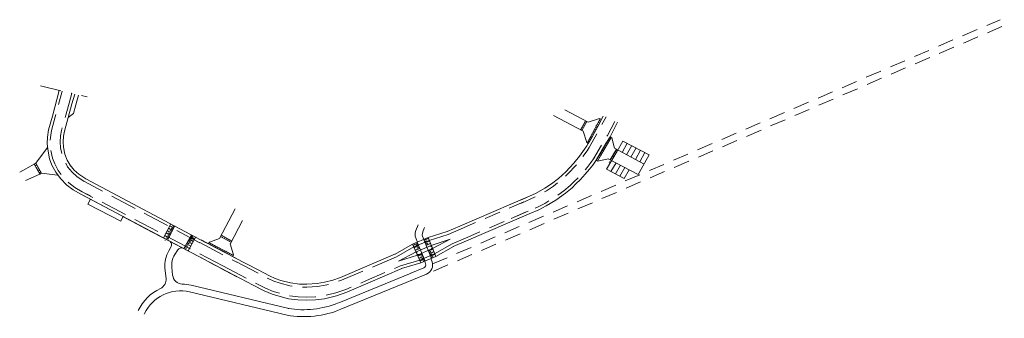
# Model space of a CAD drawing. Header units: metres. Extents: x 139836 to 141492, y 457593 to 459812.
# Tile 4 of 4: x 140995 to 141492, y 459661 to 459812. Entities that reach past the tile are written whole.
import ezdxf

# ---------------------------------------------------------------- set-up
doc = ezdxf.new("R2010")
doc.units = ezdxf.units.M
doc.header["$MEASUREMENT"] = 0
for name, pattern in [('DGN Style 2', [13.23001, 7.938006, -5.292004]), ('DGN Style 3', [18.522014, 13.23001, -5.292004]), ('DGN Style 4', [21.181246, 10.584008, -5.292004, 0.01323, -5.292004])]:
    doc.linetypes.add(name, pattern=pattern)
doc.layers.get('0').update_dxf_attribs({"color": 253})
doc.layers.add('GEO_Kant verharding', color=253, linetype='Continuous', lineweight=0)
doc.layers.add('GEO_Perceel grens', color=253, linetype='Continuous', lineweight=13)

msp = doc.modelspace()

# ---------------------------------------------------------------- linework, layer by layer
at = {"color": 7, "linetype": 'DGN Style 2', "lineweight": 13}
for p, q in [((141203.56, 459688.52), (141489.82, 459811.76)), ((141203.95, 459684.88), (141491.91, 459808.85)), ((141282.57, 459747.22), (141291.08, 459762.75)), ((141291.72, 459753.37), (141295.59, 459760.68)), ((141284.78, 459741.61), (141291.72, 459753.37)), ((141296.82, 459745.63), (141296.16, 459746.01)), ((141293.26, 459739.6), (141292.6, 459739.99)), ((141295.04, 459742.61), (141294.38, 459743)), ((141217.96, 459706.23), (141252.24, 459720.95)), ((141220.14, 459701.59), (141251.76, 459715.15))]:
    msp.add_line(p, q, dxfattribs=at)
at = {"color": 7, "linetype": 'DGN Style 4', "lineweight": 13}
msp.add_line((141005.84, 459778.31), (141029.3, 459772.79), dxfattribs=at)
at = {"color": 7, "linetype": 'Continuous', "lineweight": 13}
for p, q in [((141019.8, 459762.39), (141022.43, 459764.39)), ((141270.26, 459766.28), (141281.97, 459760.1)), ((141279.46, 459755.55), (141264.63, 459763.34)), ((141278.24, 459756.19), (141280.67, 459760.79)), ((141278.92, 459755.85), (141281.34, 459760.42)), ((141279.9, 459759.33), (141280.57, 459758.97)), ((141280.37, 459760.22), (141281.04, 459759.86)), ((141281.97, 459760.1), (141287.82, 459761.88)), ((141283.05, 459752.27), (141288.08, 459761.78)), ((141286.66, 459759.1), (141287.3, 459758.76)), ((141286.83, 459757.87), (141289.57, 459763.05)), ((141287.13, 459759.98), (141287.77, 459759.64)), ((141287.6, 459760.86), (141288.24, 459760.53)), ((141287.82, 459761.88), (141288.7, 459761.41)), ((141293.05, 459752.66), (141296.91, 459759.98)), ((141278.5, 459756.68), (141279.17, 459756.32)), ((141278.96, 459757.56), (141279.64, 459757.21)), ((141279.43, 459758.45), (141280.1, 459758.09)), ((141279.46, 459755.55), (141281.4, 459749.75)), ((141283.94, 459753.9), (141284.56, 459753.58)), ((141284.09, 459752.69), (141286.83, 459757.87)), ((141284.39, 459754.8), (141285.03, 459754.46)), ((141284.85, 459755.68), (141285.49, 459755.34)), ((141285.32, 459756.57), (141285.96, 459756.23)), ((141285.79, 459757.45), (141286.43, 459757.11)), ((141285.95, 459758.34), (141286.83, 459757.87)), ((141286.83, 459757.87), (141286.19, 459758.21)), ((141282.1, 459749.21), (141281.13, 459747.71)), ((141281.4, 459749.75), (141282.17, 459749.34)), ((141283.05, 459752.27), (141281.55, 459749.65)), ((141282.06, 459750.53), (141282.67, 459750.21)), ((141284.09, 459752.69), (141282.1, 459749.21)), ((141282.55, 459751.4), (141283.17, 459751.08)), ((141283.05, 459752.27), (141283.69, 459751.93)), ((141284.09, 459752.69), (141283.45, 459753.03)), ((141286.07, 459740.85), (141291.01, 459749.22)), ((141288.22, 459743.06), (141293.69, 459752.33)), ((141291.01, 459749.22), (141293.05, 459752.66)), ((141291.01, 459749.22), (141291.64, 459748.85)), ((141291.87, 459748.71), (141291.01, 459749.22)), ((141292.14, 459749.71), (141291.52, 459750.08)), ((141292.65, 459750.57), (141292.03, 459750.94)), ((141293.16, 459751.43), (141292.54, 459751.8)), ((141293.91, 459752.16), (141293.05, 459752.66)), ((141295.28, 459746.91), (141293.91, 459752.16)), ((141296.72, 459745.49), (141299.56, 459750.54)), ((141299.21, 459744.82), (141301.78, 459749.39)), ((141003.45, 459739.33), (141009.38, 459747.33)), ((141288.03, 459744.17), (141288.66, 459743.8)), ((141289.14, 459744.68), (141288.54, 459745.03)), ((141289.67, 459745.53), (141289.05, 459745.9)), ((141290.18, 459746.39), (141289.56, 459746.76)), ((141290.69, 459747.25), (141290.07, 459747.62)), ((141291.2, 459748.11), (141290.57, 459748.48)), ((141291.32, 459736.34), (141296.72, 459745.49)), ((141293.19, 459741.01), (141296.34, 459746.35)), ((141295.88, 459744.07), (141295.23, 459744.46)), ((141295.28, 459746.91), (141310.24, 459738.93)), ((141296.39, 459744.93), (141295.73, 459745.32)), ((141301.42, 459743.64), (141304, 459748.24)), ((141303.62, 459742.46), (141306.22, 459747.08)), ((141305.83, 459741.29), (141308.44, 459745.93)), ((141308.03, 459740.11), (141310.66, 459744.78)), ((141003.45, 459739.33), (141002.59, 459738.83)), ((141003.45, 459739.33), (141006.41, 459734.27)), ((141286.93, 459740.34), (141286.18, 459740.78)), ((141287.26, 459741.31), (141286.66, 459741.66)), ((141288.22, 459743.06), (141286.77, 459740.42)), ((141292.15, 459741.55), (141286.93, 459740.34)), ((141287.74, 459742.19), (141287.14, 459742.54)), ((141288.22, 459743.06), (141287.59, 459743.43)), ((141292.15, 459741.55), (141307.25, 459733.61)), ((141293.53, 459735.18), (141296.08, 459739.49)), ((141294.36, 459741.49), (141293.7, 459741.88)), ((141294.87, 459742.35), (141294.21, 459742.74)), ((141295.37, 459743.21), (141294.72, 459743.6)), ((141307.25, 459733.61), (141312.88, 459743.63)), ((141002.59, 459738.83), (140995.33, 459734.88)), ((141002.59, 459738.83), (141005.54, 459733.76)), ((141003.96, 459738.47), (141003.09, 459737.96)), ((141004.46, 459737.6), (141003.6, 459737.1)), ((141004.96, 459736.74), (141004.1, 459736.23)), ((141005.47, 459735.88), (141004.61, 459735.37)), ((141005.97, 459735.01), (141005.11, 459734.51)), ((141005.54, 459733.76), (141006.41, 459734.27)), ((141006.41, 459734.27), (141014.32, 459733.36)), ((141291.32, 459736.34), (141300.18, 459731.68)), ((141295.75, 459734.01), (141298.29, 459738.32)), ((141297.96, 459732.85), (141300.51, 459737.16)), ((141300.18, 459731.68), (141302.72, 459735.99)), ((141005.54, 459733.76), (140998.23, 459730.54)), ((141097.11, 459686.18), (141026.19, 459723.66)), ((141217.36, 459707.61), (141251.65, 459722.33)), ((141096.17, 459701.32), (141104.04, 459716.31)), ((141107.67, 459710.39), (141101.44, 459698.57)), ((141220.73, 459700.21), (141252.35, 459713.77)), ((141071.54, 459708.83), (141067.92, 459701.73)), ((141069.14, 459704.16), (141071.28, 459703.04)), ((141069.71, 459705.31), (141071.85, 459704.19)), ((141069.76, 459705.39), (141071.9, 459704.28)), ((141073.66, 459707.7), (141070.05, 459700.61)), ((141070.33, 459706.54), (141072.47, 459705.43)), ((141070.37, 459706.63), (141072.52, 459705.51)), ((141070.63, 459704.15), (141070.59, 459704.06)), ((141070.63, 459704.15), (141071.56, 459703.67)), ((141070.97, 459707.72), (141073.11, 459706.61)), ((141071.01, 459707.81), (141073.15, 459706.7)), ((141071.25, 459705.39), (141071.21, 459705.3)), ((141071.21, 459705.3), (141072.13, 459704.82)), ((141071.25, 459705.39), (141072.18, 459704.9)), ((141071.89, 459706.57), (141071.85, 459706.48)), ((141071.85, 459706.48), (141072.77, 459706)), ((141071.89, 459706.57), (141072.82, 459706.09)), ((141072.5, 459707.81), (141072.46, 459707.72)), ((141072.46, 459707.72), (141073.39, 459707.23)), ((141072.5, 459707.81), (141073.43, 459707.32)), ((141210.99, 459704.86), (141201.35, 459701.84)), ((141067.91, 459701.69), (141070.05, 459700.58)), ((141068.48, 459702.84), (141070.62, 459701.72)), ((141068.52, 459702.93), (141070.67, 459701.81)), ((141068.78, 459700.45), (141068.74, 459700.36)), ((141069.09, 459704.07), (141071.24, 459702.96)), ((141069.4, 459701.68), (141069.36, 459701.59)), ((141069.36, 459701.59), (141070.28, 459701.11)), ((141069.4, 459701.68), (141070.33, 459701.2)), ((141070.02, 459702.92), (141069.98, 459702.83)), ((141069.98, 459702.83), (141070.9, 459702.35)), ((141070.02, 459702.92), (141070.95, 459702.43)), ((141070.59, 459704.06), (141071.52, 459703.58)), ((141081.96, 459703.28), (141078.19, 459696.27)), ((141080.72, 459698.69), (141079.79, 459699.17)), ((141080.77, 459698.77), (141079.84, 459699.26)), ((141082.24, 459698.67), (141080.1, 459699.8)), ((141082.29, 459698.76), (141080.15, 459699.89)), ((141084.1, 459702.18), (141080.32, 459695.17)), ((141081.38, 459699.9), (141080.46, 459700.38)), ((141081.43, 459699.98), (141080.5, 459700.47)), ((141082.9, 459699.88), (141080.77, 459701.01)), ((141082.95, 459699.97), (141080.81, 459701.1)), ((141081.99, 459701.09), (141081.07, 459701.58)), ((141082.04, 459701.18), (141081.11, 459701.67)), ((141083.51, 459701.08), (141081.38, 459702.2)), ((141081.43, 459699.98), (141081.38, 459699.9)), ((141083.56, 459701.17), (141081.42, 459702.29)), ((141082.65, 459702.3), (141081.73, 459702.79)), ((141082.71, 459702.39), (141081.78, 459702.88)), ((141082.04, 459701.18), (141081.99, 459701.09)), ((141082.71, 459702.39), (141082.65, 459702.3)), ((141088.75, 459699.64), (141093.93, 459696.9)), ((141090.98, 459699.59), (141090.51, 459698.7)), ((141090.8, 459699.38), (141103.02, 459692.91)), ((141096.17, 459701.32), (141090.98, 459699.59)), ((141097.03, 459702.96), (141096.56, 459702.08)), ((141096.64, 459702.31), (141101.82, 459699.56)), ((141097.03, 459702.96), (141102.21, 459700.22)), ((141097.91, 459702.5), (141097.56, 459701.82)), ((141098.8, 459702.03), (141098.44, 459701.35)), ((141099.68, 459701.56), (141099.32, 459700.89)), ((141100.57, 459701.09), (141100.21, 459700.42)), ((141101.45, 459700.62), (141101.09, 459699.95)), ((141101.85, 459699.55), (141102.21, 459700.22)), ((141201.35, 459701.84), (141193.46, 459698.52)), ((141195.73, 459699.48), (141199.91, 459690)), ((141202.99, 459691.34), (141199.09, 459700.89)), ((141201.37, 459701.44), (141199.15, 459700.47)), ((141201.41, 459701.34), (141199.19, 459700.38)), ((141200.41, 459700.26), (141199.45, 459699.84)), ((141200.44, 459700.17), (141199.49, 459699.75)), ((141201.9, 459700.16), (141199.68, 459699.2)), ((141201.94, 459700.07), (141199.72, 459699.11)), ((141200.41, 459700.26), (141200.44, 459700.17)), ((141205.19, 459692.3), (141201.3, 459701.82)), ((141080.29, 459695.13), (141078.16, 459696.26)), ((141079.39, 459696.27), (141078.47, 459696.75)), ((141079.44, 459696.35), (141078.51, 459696.84)), ((141078.78, 459695.14), (141078.72, 459695.06)), ((141080.91, 459696.25), (141078.78, 459697.38)), ((141080.96, 459696.34), (141078.82, 459697.47)), ((141080.05, 459697.48), (141079.13, 459697.96)), ((141080.1, 459697.56), (141079.18, 459698.05)), ((141079.44, 459696.35), (141079.39, 459696.27)), ((141081.58, 459697.46), (141079.44, 459698.59)), ((141081.62, 459697.55), (141079.49, 459698.68)), ((141080.1, 459697.56), (141080.05, 459697.48)), ((141080.77, 459698.77), (141080.72, 459698.69)), ((141091.74, 459698.88), (141091.4, 459698.24)), ((141092.62, 459698.41), (141092.28, 459697.77)), ((141093.51, 459697.94), (141093.17, 459697.3)), ((141093.93, 459696.9), (141094.27, 459697.54)), ((141093.93, 459696.9), (141099.11, 459694.16)), ((141095.14, 459697.05), (141094.81, 459696.43)), ((141096.03, 459696.6), (141095.7, 459695.96)), ((141096.92, 459696.14), (141096.58, 459695.5)), ((141097.8, 459695.67), (141097.46, 459695.03)), ((141098.69, 459695.2), (141098.35, 459694.56)), ((141099.58, 459695.04), (141099.11, 459694.16)), ((141099.11, 459694.16), (141099.45, 459694.8)), ((141100.33, 459694.33), (141099.99, 459693.69)), ((141101.43, 459698.72), (141103.11, 459693.17)), ((141193.46, 459698.52), (141184.65, 459693.48)), ((141193.52, 459698.54), (141197.71, 459689.05)), ((141193.72, 459698.01), (141195.94, 459698.96)), ((141193.76, 459697.91), (141195.98, 459698.87)), ((141194.29, 459696.75), (141196.51, 459697.7)), ((141194.33, 459696.65), (141196.55, 459697.61)), ((141194.85, 459695.49), (141197.07, 459696.44)), ((141194.89, 459695.4), (141197.11, 459696.35)), ((141195.24, 459697.9), (141196.2, 459698.31)), ((141195.24, 459697.9), (141195.28, 459697.81)), ((141202.91, 459697.89), (141195.24, 459694.65)), ((141195.28, 459697.81), (141196.24, 459698.22)), ((141195.8, 459696.64), (141196.77, 459697.05)), ((141195.8, 459696.64), (141195.85, 459696.55)), ((141195.85, 459696.55), (141196.81, 459696.96)), ((141195.99, 459692.93), (141203.58, 459696.24)), ((141200.94, 459698.98), (141199.97, 459698.57)), ((141200.97, 459698.89), (141200.01, 459698.47)), ((141202.43, 459698.89), (141200.21, 459697.92)), ((141202.46, 459698.79), (141200.25, 459697.83)), ((141200.94, 459698.98), (141200.97, 459698.89)), ((141203.65, 459696), (141201.44, 459695.04)), ((141203.69, 459695.91), (141201.48, 459694.95)), ((141202.69, 459694.83), (141201.73, 459694.41)), ((141202.73, 459694.73), (141201.77, 459694.32)), ((141204.18, 459694.73), (141201.97, 459693.76)), ((141204.22, 459694.64), (141202.01, 459693.67)), ((141202.69, 459694.83), (141202.73, 459694.73)), ((141205.29, 459692.35), (141214.12, 459697.39)), ((141099.11, 459694.16), (141104.29, 459691.42)), ((141101.21, 459693.86), (141100.88, 459693.22)), ((141102.1, 459693.4), (141101.76, 459692.76)), ((141103.11, 459693.17), (141102.64, 459692.29)), ((141196.11, 459692.62), (141198.33, 459693.57)), ((141196.15, 459692.53), (141198.37, 459693.48)), ((141196.68, 459691.36), (141198.9, 459692.31)), ((141196.72, 459691.27), (141198.94, 459692.22)), ((141197.25, 459690.1), (141199.46, 459691.05)), ((141197.28, 459690.01), (141199.5, 459690.96)), ((141197.62, 459689.01), (141205.29, 459692.35)), ((141197.63, 459692.51), (141198.59, 459692.92)), ((141197.63, 459692.51), (141197.67, 459692.42)), ((141197.67, 459692.42), (141198.63, 459692.83)), ((141198.19, 459691.25), (141199.16, 459691.67)), ((141198.19, 459691.25), (141198.24, 459691.16)), ((141198.24, 459691.16), (141199.2, 459691.57)), ((141198.76, 459689.99), (141199.72, 459690.41)), ((141198.76, 459689.99), (141198.81, 459689.9)), ((141198.81, 459689.9), (141199.76, 459690.31)), ((141199.73, 459689.95), (141200.03, 459688.5)), ((141203.22, 459693.55), (141202.26, 459693.13)), ((141203.26, 459693.46), (141202.3, 459693.04)), ((141204.71, 459693.45), (141202.5, 459692.49)), ((141204.75, 459693.36), (141202.54, 459692.4)), ((141202.77, 459691.34), (141203.35, 459689.61)), ((141203.75, 459692.28), (141202.79, 459691.86)), ((141203.78, 459692.18), (141202.83, 459691.77)), ((141203.22, 459693.55), (141203.26, 459693.46)), ((141203.75, 459692.28), (141203.78, 459692.18)), ((141096.35, 459686.58), (141104.92, 459682.1)), ((141187.85, 459686.14), (141197.62, 459689.01)), ((141192.63, 459683.82), (141199.2, 459686.64)), ((141192.7, 459683.84), (141156.21, 459668.98)), ((141194.02, 459680.6), (141157.27, 459665.63)), ((141194.02, 459680.6), (141200.58, 459683.43))]:
    msp.add_line(p, q, dxfattribs=at)
at = {"color": 7, "linetype": 'DGN Style 3', "lineweight": 13}
for p, q in [((141097.81, 459687.51), (141026.89, 459724.98)), ((141086.16, 459699.29), (141104.82, 459689.44)), ((141086.86, 459700.62), (141105.52, 459690.77)), ((141201.87, 459700.43), (141194.13, 459697.17)), ((141211.44, 459703.43), (141201.87, 459700.43)), ((141194.13, 459697.17), (141185.4, 459692.18)), ((141204.62, 459693.69), (141213.38, 459698.7)), ((141187.43, 459687.58), (141197.1, 459690.42)), ((141197.1, 459690.42), (141204.62, 459693.69))]:
    msp.add_line(p, q, dxfattribs=at)
at = {"color": 7, "linetype": 'Continuous', "lineweight": 0, "flags": 128}
msp.add_lwpolyline([(141030.29, 459721.53), (141026.19, 459723.66), (141022.28, 459725.87), (141019.13, 459728.27), (141015.98, 459731.55), (141013.52, 459734.88), (141011.62, 459738.39), (141010.45, 459741.53), (141009.45, 459746.46), (141009.23, 459749.21), (141009.3, 459752.48), (141009.9, 459756.14), (141011.8, 459763.08), (141015.29, 459776.09)], dxfattribs=at)
at = {"color": 7, "linetype": 'Continuous', "lineweight": 13, "flags": 128}
for points in [[(141299.56, 459750.54), (141312.88, 459743.63)], [(141030.97, 459721.19), (141029.69, 459718.63), (141046.26, 459710.11), (141047.49, 459712.61)], [(141196.25, 459708.19), (141195.06, 459705.41), (141194.74, 459704.22), (141194.77, 459703.39), (141194.8, 459702.55), (141195.76, 459699.77)], [(141198.98, 459701.24), (141198.38, 459702.98), (141198.42, 459704.07), (141198.76, 459705.31), (141199.56, 459706.96)], [(141202.91, 459697.89), (141212.41, 459701.06), (141203.58, 459696.24)], [(141071.7, 459697.32), (141070.56, 459695.08)], [(141075.02, 459695.6), (141073.52, 459693.22)], [(141195.24, 459694.65), (141186.41, 459689.88), (141195.99, 459692.93)], [(141068.57, 459686.47), (141069.13, 459681.2)], [(141072.05, 459686.84), (141072.47, 459682.86)], [(141081.02, 459674.37), (141130.21, 459662.61)], [(141081.84, 459677.77), (141131.02, 459666.01)], [(141058.17, 459663.22), (141058.29, 459663.46)]]:
    msp.add_lwpolyline(points, dxfattribs=at)
at = {"color": 7, "linetype": 'Continuous', "lineweight": 13}
for centre, radius, start, end in [((141069.93, 459698.25), 2, 332.1332, 62.1809), ((141196.56, 459694.13), 1, 112.8378, 203.7825), ((141202.29, 459696.76), 1, 293.5167, 22.2176), ((141196.51, 459694.25), 1, 203.7825, 293.5167), ((141198.61, 459688.02), 5, 293.279, 18.5048), ((141198.61, 459688.02), 1.5, 293.279, 18.5048), ((141064.16, 459680.67), 5, 295.3696, 6.1155)]:
    msp.add_arc(centre, radius, start, end, dxfattribs=at)
at = {"color": 7, "linetype": 'Continuous', "lineweight": 13, "extrusion": (0, 0, -1)}
for centre, radius, start, end in [((-141081.99, 459687.9), 13.5, 353.8845, 32.1278), ((-141076.77, 459694.64), 2, 28.7836, 117.8191), ((-141202.36, 459696.57), 1, 67.1622, 157.7824), ((-141081.99, 459687.9), 10, 353.8845, 32.1278), ((-141077.45, 459683.4), 5, 272.1596, 353.8845), ((-141076.37, 459654.92), 23.5, 25.2852, 64.6304), ((-141076.37, 459654.92), 20, 25.2852, 103.4483), ((-141076.37, 459654.92), 23.5, 92.1596, 103.4483), ((-141138.4, 459711.93), 50, 247.8286, 279.4367), ((-141138.4, 459711.93), 46.5, 247.8286, 279.4367)]:
    msp.add_arc(centre, radius, start, end, dxfattribs=at)
at = {"layer": 'GEO_Kant verharding', "color": 7, "linetype": 'Continuous', "lineweight": 13, "flags": 128}
for points in [[(141030.29, 459721.53), (141026.19, 459723.66), (141022.28, 459725.87), (141019.13, 459728.27), (141015.98, 459731.55), (141013.52, 459734.88), (141011.62, 459738.39), (141010.45, 459741.53), (141009.45, 459746.46), (141009.23, 459749.21), (141009.3, 459752.48), (141009.9, 459756.14), (141011.8, 459763.08), (141015.29, 459776.09)], [(141028.64, 459731.43), (141025.08, 459733.74), (141022.88, 459735.87), (141020.77, 459738.3), (141019.36, 459740.93), (141018.11, 459743.98), (141017.37, 459747.39), (141017.2, 459750.05), (141017.41, 459752.91), (141017.89, 459755.5), (141021.71, 459769.27), (141023.08, 459774.25)], [(141022.43, 459764.39), (141023.64, 459768.74), (141025.01, 459773.72)], [(141247.5, 459720.46), (141255.79, 459724.19), (141260.25, 459726.75), (141263.61, 459729.02), (141267.06, 459731.68), (141270.71, 459734.98), (141274.84, 459739.33), (141277.69, 459742.91), (141280.27, 459746.5), (141281.33, 459748.06)], [(141286.48, 459741.4), (141284.31, 459738.35), (141282.71, 459736.26), (141280.59, 459733.78), (141278.2, 459731.14), (141275.88, 459728.88), (141273.92, 459726.99)], [(141089.41, 459699.23), (141028.64, 459731.43)], [(141273.92, 459726.99), (141270.66, 459724.25), (141265.75, 459720.7), (141260.83, 459717.76), (141257.14, 459715.82), (141252.35, 459713.77), (141240.2, 459708.53)], [(141046.52, 459712.89), (141030.29, 459721.53)], [(141052.03, 459709.96), (141047.6, 459712.29)], [(141059.03, 459706.26), (141052.03, 459709.96)], [(141089.15, 459690.37), (141059.03, 459706.26)], [(141217.36, 459707.61), (141210.88, 459704.82)], [(141220.73, 459700.21), (141213.95, 459697.31)], [(141184.79, 459693.55), (141157.12, 459681.69), (141153.25, 459680.31), (141149.07, 459679.26), (141145.32, 459678.65), (141140.17, 459678.24), (141136.37, 459678.34), (141131.88, 459679.02), (141127.05, 459680.21), (141124.11, 459681.26), (141121.29, 459682.55), (141115.92, 459685.34), (141103.54, 459691.8)], [(141097.11, 459686.18), (141113.01, 459677.78), (141118.61, 459674.97), (141122.73, 459673.24), (141126.67, 459672.05), (141130.93, 459671), (141135.58, 459670.37), (141140.05, 459670.28), (141144.56, 459670.41), (141149.1, 459670.99), (141155.14, 459672.43), (141160.29, 459674.2), (141170.85, 459678.78), (141188.03, 459686.21)]]:
    msp.add_lwpolyline(points, dxfattribs=at)
at = {"layer": 'GEO_Kant verharding', "color": 7, "linetype": 'DGN Style 3', "lineweight": 13, "flags": 128}
for points in [[(141030.98, 459722.86), (141026.9, 459724.98), (141023.11, 459727.13), (141020.13, 459729.39), (141017.13, 459732.52), (141014.79, 459735.69), (141012.99, 459739.01), (141011.9, 459741.95), (141010.93, 459746.67), (141010.74, 459749.25), (141010.8, 459752.34), (141011.37, 459755.82), (141013.25, 459762.69), (141016.75, 459775.74)], [(141027.82, 459730.17), (141024.14, 459732.56), (141021.78, 459734.84), (141019.52, 459737.45), (141018, 459740.3), (141016.68, 459743.53), (141015.88, 459747.18), (141015.69, 459750.05), (141015.92, 459753.1), (141016.42, 459755.84), (141020.27, 459769.67), (141021.62, 459774.6)], [(141086.25, 459699.25), (141085.53, 459699.59), (141027.94, 459730.1)], [(141217.99, 459706.25), (141211.44, 459703.43)], [(141220.11, 459701.58), (141213.38, 459698.7)], [(141185.4, 459692.18), (141157.67, 459680.29), (141153.69, 459678.87), (141149.38, 459677.79), (141145.5, 459677.16), (141140.21, 459676.74), (141136.24, 459676.84), (141131.59, 459677.54), (141126.62, 459678.77), (141123.54, 459679.87), (141120.63, 459681.2), (141115.23, 459684), (141104.68, 459689.52)], [(141097.81, 459687.51), (141113.7, 459679.11), (141119.24, 459676.33), (141123.24, 459674.65), (141127.06, 459673.5), (141131.21, 459672.47), (141135.7, 459671.87), (141140.05, 459671.78), (141144.44, 459671.9), (141148.83, 459672.47), (141154.72, 459673.87), (141159.75, 459675.6), (141170.25, 459680.16), (141187.43, 459687.58)]]:
    msp.add_lwpolyline(points, dxfattribs=at)
at = {"layer": 'GEO_Kant verharding', "color": 7, "linetype": 'DGN Style 2', "lineweight": 13, "flags": 128}
for points in [[(141248.11, 459719.1), (141256.48, 459722.85), (141261.05, 459725.48), (141264.49, 459727.8), (141268.02, 459730.53), (141271.76, 459733.91), (141275.97, 459738.35), (141278.89, 459742.01), (141281.5, 459745.65), (141282.57, 459747.22)], [(141285.25, 459742.26), (141283.11, 459739.24), (141281.54, 459737.2), (141279.46, 459734.77), (141277.12, 459732.18), (141274.84, 459729.96), (141272.88, 459728.07)], [(141272.96, 459728.14), (141269.74, 459725.43), (141264.92, 459721.96), (141260.1, 459719.07), (141256.5, 459717.18), (141251.76, 459715.15), (141239.6, 459709.91)]]:
    msp.add_lwpolyline(points, dxfattribs=at)
at = {"layer": 'GEO_Perceel grens', "color": 7, "linetype": 'Continuous', "lineweight": 13, "flags": 128}
msp.add_lwpolyline([(141090.96, 459689.41), (141094.49, 459687.55)], dxfattribs=at)

doc.saveas('drawing.dxf')
